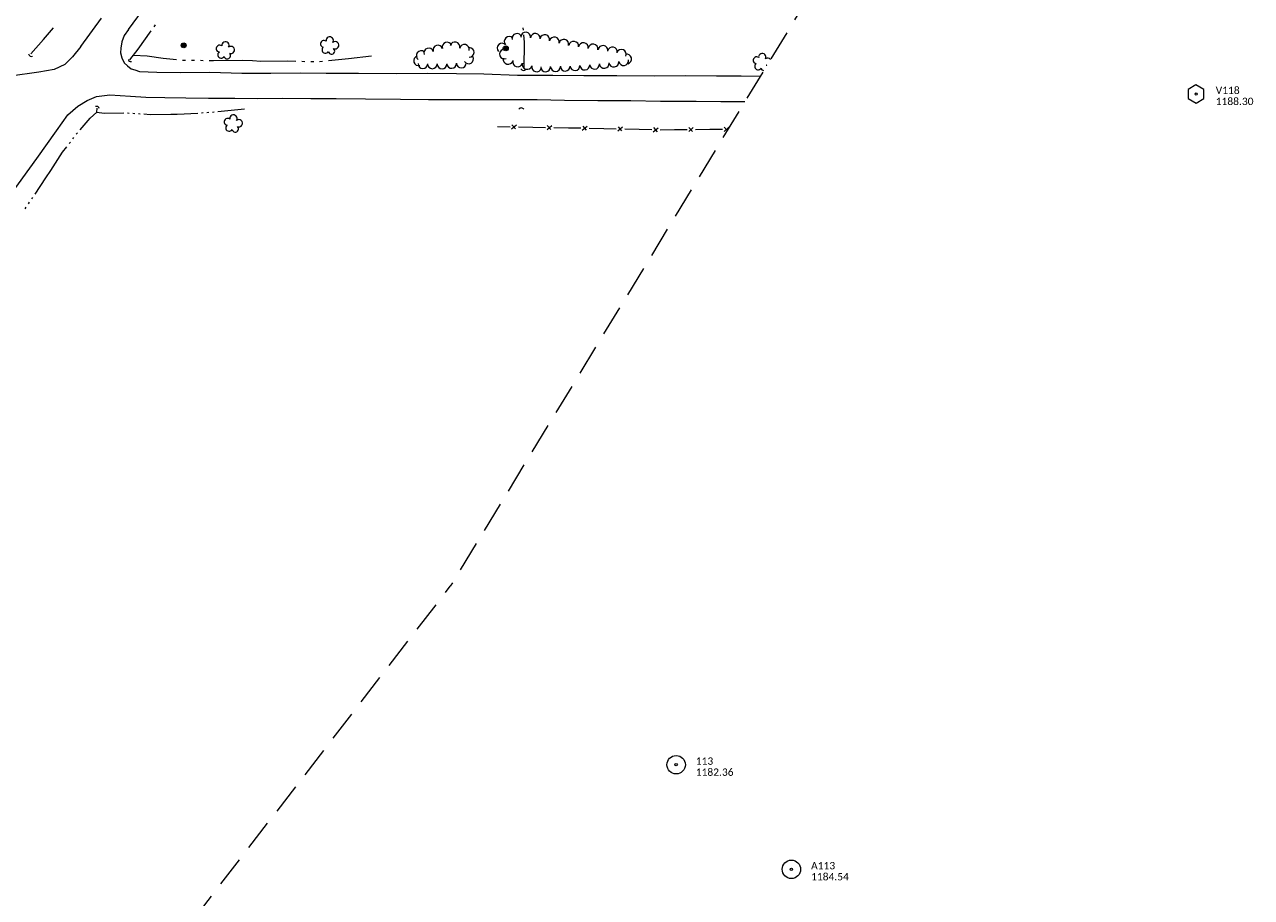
# Model space of a CAD drawing. Extents: x 296683 to 302265, y 46050 to 52727.
# Tile 23 of 26: x 300984 to 301984, y 50487 to 51199. Entities that reach past the tile are written whole.
import ezdxf

# ---------------------------------------------------------------- set-up
doc = ezdxf.new("R2010")
doc.units = 0
doc.header["$MEASUREMENT"] = 0
doc.linetypes.add('DGN Style 3', pattern=[37.5, 25, -12.5])
doc.linetypes.add('Echnl', pattern=[0.68, 0.25, -0.03, 0.02, -0.03, 0.02, -0.03, 0.02, -0.03, 0.25])
for name, color, linetype, lineweight in [('Level 11', 7, 'Continuous', 25), ('Level 14', 1, 'Continuous', 25), ('Level 15', 40, 'Efen', 25), ('Level 18', 72, 'Etrel', 25), ('Level 19', 153, 'Echnl', 25), ('Level 4', 101, 'Continuous', 25), ('Level 5', 7, 'Continuous', 15)]:
    doc.layers.add(name, color=color, linetype=linetype, lineweight=lineweight)
doc.layers.add('Level 6', color=7, linetype='Continuous', lineweight=25, true_color=0xdfac20)
doc.styles.add('CalibriRegular', font='calibri.ttf')
doc.linetypes.add('Efen', pattern='A,0.105,-0.0325,[20,dgnlstyle-ewdotudls.shx,S=0.000293,R=0,X=0,Y=0],-0.0325,0.105', length=0.275)
doc.linetypes.add('Etrel', pattern='A,0,[14,dgnlstyle-ewdotudls.shx,S=0.00065925,R=0,X=0,Y=0],-0.082294', length=0.082294)

# ---------------------------------------------------------------- blocks, each defined once
blk = doc.blocks.new('VERT')
at = {"layer": 'Level 5', "color": 161, "linetype": 'Continuous', "lineweight": 0, "flags": 128}
blk.add_lwpolyline([(-6.4, 3.8), (-6.4, -3.6), (0, -7.4), (6.4, -3.7), (6.4, 3.6), (-0.1, 7.4)], close=True, dxfattribs=at)
at = {"layer": 'Level 5', "color": 161, "linetype": 'Continuous', "lineweight": 0}
blk.add_circle((0, 0), 0.871, dxfattribs=at)
blk = doc.blocks.new('PP')
at = {"layer": 'Level 6', "color": 40, "linetype": 'Continuous', "lineweight": 0}
for radius in [7.5, 0.96]:
    blk.add_circle((0, 0), radius, dxfattribs=at)
blk = doc.blocks.new('CULVRT_1')
at = {"layer": 'Level 15', "color": 40, "linetype": 'Continuous', "lineweight": 0}
blk.add_arc((10, 7.5), 12.5, 216.8794, 323.1189, dxfattribs=at)
blk = doc.blocks.new('CULVRT_6')
at = {"layer": 'Level 15', "color": 40, "linetype": 'Continuous', "lineweight": 0}
blk.add_arc((10, 7.5), 12.5, 216.87987, 323.11943, dxfattribs=at)
blk = doc.blocks.new('CULVRT_7')
at = {"layer": 'Level 15', "color": 40, "linetype": 'Continuous', "lineweight": 0}
blk.add_arc((10, 7.5), 12.5, 216.87999, 323.11955, dxfattribs=at)
blk = doc.blocks.new('CULVRT_8')
at = {"layer": 'Level 15', "color": 40, "linetype": 'Continuous', "lineweight": 0}
blk.add_arc((10, 7.5), 12.5, 216.8795, 323.119, dxfattribs=at)
blk = doc.blocks.new('CULVRT_9')
at = {"layer": 'Level 15', "color": 40, "linetype": 'Continuous', "lineweight": 0}
blk.add_arc((10, 7.5), 12.5, 216.8797, 323.1192, dxfattribs=at)
blk = doc.blocks.new('POLE')
at = {"layer": 'Level 14', "color": 20, "linetype": 'Continuous', "lineweight": 0}
for radius in [2.02, 1.52, 1.01, 0.502]:
    blk.add_circle((0, 0), radius, dxfattribs=at)
blk = doc.blocks.new('TREE')
at = {"layer": 'Level 18', "color": 93, "linetype": 'Continuous', "lineweight": 0}
for centre, radius, start, end in [((-4.5, 0.2), 2.78, 78.0714, 279.0825), ((-1.5, 4.3), 2.78, 1.3944, 209.1674), ((3.6, 2.4), 2.97, 278.4235, 139.6574), ((-2, -4.2), 2.61, 140.7796, 358.7122), ((3.5, -3.4), 2.97, 196.0743, 79.0476)]:
    blk.add_arc(centre, radius, start, end, dxfattribs=at)

msp = doc.modelspace()

# ---------------------------------------------------------------- linework, layer by layer
at = {"layer": 'Level 11', "color": 21, "linetype": 'Continuous', "lineweight": 13, "flags": 128}
for points in [[(301068.9, 51195), (301087, 51220.1)], [(301030, 51181.1), (301047, 51204.4)], [(301068.9, 51195), (301065.4, 51190), (301063.4, 51184.9), (301062.6, 51179.8), (301062.4, 51175.9), (301063.6, 51171.9), (301065.5, 51167.9), (301068, 51165.4), (301071.2, 51163), (301074.1, 51162), (301078, 51160.7), (301092.1, 51160.1), (301110.9, 51160), (301135.2, 51160.2), (301161.4, 51159.5), (301185, 51159.4), (301208.8, 51159.6), (301230.1, 51159.5), (301256.4, 51159.4), (301287.3, 51159.1), (301313, 51159.3), (301336.2, 51159.1), (301358.7, 51158.8), (301386.1, 51157.9), (301414.9, 51157.7), (301440, 51157.4), (301466.9, 51157.5), (301497.6, 51157.3), (301523, 51157.5), (301548.4, 51157.2), (301568.5, 51157.2), (301584, 51157)], [(301030, 51181.1), (301023.3, 51172.7), (301017, 51166.6), (301008.2, 51162.5), (300995.9, 51160.1), (300972.8, 51157), (300942.9, 51156.8), (300919.2, 51157.3), (300897.9, 51157.8), (300875.7, 51158.9), (300856.1, 51159), (300830.2, 51159.6), (300802.9, 51160.2)], [(300973.6, 51061.3), (300994.1, 51089.7), (301010.1, 51112.4), (301019.4, 51125.5), (301027.5, 51132.5), (301035.1, 51137.1), (301042.7, 51140.5), (301053.8, 51141.7), (301070.4, 51140.6), (301082.9, 51139.7), (301098.5, 51139.6), (301115.6, 51139.3), (301134, 51139), (301155.7, 51139), (301174, 51138.8), (301194.5, 51138.9), (301217.5, 51138.7), (301238.2, 51138.8), (301262.2, 51138.5), (301290.6, 51138.3), (301313.4, 51137.9), (301337.8, 51137.9), (301362.9, 51137.9), (301382, 51137.8), (301402.2, 51137.9), (301424.4, 51137.5), (301451.5, 51137.1), (301478.4, 51137.2), (301502.6, 51136.6), (301531.6, 51136.6), (301551.8, 51136.4), (301571.5, 51136.4)]]:
    msp.add_lwpolyline(points, dxfattribs=at)
at = {"layer": 'Level 15', "color": 40, "linetype": 'Continuous', "lineweight": 0}
for p, q in [((301381.2, 51113.9), (301385.1, 51117.2)), ((301381.5, 51117.3), (301384.3, 51113.9)), ((301410.1, 51113.4), (301414, 51116.7)), ((301410.3, 51116.7), (301413.2, 51113.4)), ((301438.9, 51112.8), (301442.9, 51116.1)), ((301439.2, 51116.2), (301442, 51112.8)), ((301467.8, 51112.3), (301471.7, 51115.6)), ((301468.1, 51115.6), (301470.9, 51112.3)), ((301554.5, 51111.9), (301558.3, 51115.3)), ((301554.6, 51115.3), (301557.1, 51112.6)), ((301496.7, 51111.6), (301500.6, 51114.9)), ((301496.9, 51115), (301499.8, 51111.6)), ((301525.6, 51111.7), (301529.4, 51115.1)), ((301525.8, 51115.1), (301528.7, 51111.8))]:
    msp.add_line(p, q, dxfattribs=at)
at = {"layer": 'Level 15', "color": 40, "linetype": 'Continuous', "lineweight": 0, "flags": 128}
for points in [[(301369.7, 51115.9), (301380, 51115.7)], [(301386.9, 51115.6), (301398.6, 51115.4)], [(301398.6, 51115.4), (301408.9, 51115.2)], [(301415.7, 51115.1), (301427.5, 51114.8)], [(301427.5, 51114.8), (301437.8, 51114.7)], [(301444.6, 51114.5), (301456.3, 51114.3)], [(301456.3, 51114.3), (301466.6, 51114.1)], [(301473.5, 51114), (301485.2, 51113.7)], [(301485.2, 51113.7), (301495.5, 51113.5)], [(301502.3, 51113.3), (301514.1, 51113.4)], [(301514.1, 51113.4), (301524.4, 51113.5)], [(301531.2, 51113.5), (301542.9, 51113.6)], [(301542.9, 51113.6), (301553.3, 51113.7)]]:
    msp.add_lwpolyline(points, dxfattribs=at)
at = {"layer": 'Level 18', "color": 93, "linetype": 'Continuous', "lineweight": 0}
for centre, radius, start, end in [((301379.3, 51185.3), 4, 42.5783, 222.563), ((301385.5, 51187.7), 4, 12.8662, 192.8508), ((301392.7, 51188.8), 4, 352.8943, 172.879), ((301400.6, 51187.8), 4, 352.8943, 172.879), ((301408.3, 51186.8), 4, 346.063, 166.0477), ((301416.1, 51184.9), 4, 346.063, 166.0477), ((301423.8, 51183), 4, 346.063, 166.0477), ((301431.9, 51181.4), 4, 351.7304, 171.7151), ((301307.5, 51173.7), 3.94, 52.7577, 232.7424), ((301313.7, 51175.9), 3.94, 18.782, 198.7666), ((301321.1, 51178.3), 3.94, 17.4129, 197.3976), ((301328.6, 51180.7), 3.94, 17.4129, 197.3976), ((301335.1, 51180.9), 3.94, 345.7416, 165.7263), ((301342.7, 51178.9), 3.94, 345.7416, 165.7263), ((301346.7, 51176.3), 3.94, 269.205, 89.1897), ((301373.4, 51179.8), 4, 42.5783, 222.563), ((301375.4, 51175), 4, 110.7854, 290.7701), ((301439.8, 51180.2), 4, 351.7304, 171.7151), ((301447.7, 51179.1), 4, 351.7304, 171.7151), ((301455.7, 51177.9), 4, 351.7304, 171.7151), ((301463.5, 51176.7), 4, 350.0712, 170.0559), ((301470.7, 51174.8), 4, 335.8979, 155.8826), ((301585.6, 51172.6), 2.97, 328.4481, 189.682), ((301305.4, 51169.5), 3.94, 106.5582, 286.5429), ((301308.9, 51167.1), 3.94, 179.2286, 359.2133), ((301316.7, 51167), 3.94, 179.2286, 359.2133), ((301324.6, 51166.9), 3.94, 179.2286, 359.2133), ((301332.4, 51167.3), 3.94, 182.5228, 2.5075), ((301340.2, 51167.6), 3.94, 182.5228, 2.5075), ((301346.2, 51171), 3.94, 209.7104, 29.6951), ((301378.4, 51170.6), 4, 165.468, 345.4527), ((301386.1, 51168.6), 4, 165.468, 345.4527), ((301393.9, 51166.5), 4, 165.468, 345.4527), ((301401.6, 51164.5), 4, 165.468, 345.4527), ((301432.9, 51165.5), 4, 184.1587, 4.1433), ((301440.9, 51166), 4, 184.1587, 4.1433), ((301448.9, 51166.6), 4, 184.1587, 4.1433), ((301456.8, 51167.4), 4, 186.2033, 6.188), ((301464.6, 51168.4), 4, 188.693, 8.6777), ((301472.6, 51169.6), 4, 188.693, 8.6777), ((301475, 51171), 4, 282.9893, 102.9739), ((301581, 51169.9), 2.78, 51.419, 259.192), ((301582.2, 51165), 2.78, 128.096, 329.1071), ((301590.1, 51168.7), 2.97, 39.8829, 129.0722), ((301587.1, 51164.1), 2.61, 35.4568, 48.7368), ((301590.1, 51168.7), 2.97, 246.099, 257.5613), ((301409, 51164.6), 4, 181.7689, 1.7536), ((301417, 51164.8), 4, 181.7689, 1.7536), ((301425, 51165.1), 4, 181.7689, 1.7536), ((301587.1, 51164.1), 2.61, 190.8042, 261.9875)]:
    msp.add_arc(centre, radius, start, end, dxfattribs=at)
at = {"layer": 'Level 19', "color": 161, "linetype": 'Continuous', "lineweight": 0, "flags": 128}
for points in [[(300989.4, 51175.2), (300999.5, 51186.8), (301007.8, 51196.3)], [(301089.7, 51197.3), (301090.8, 51198.9)], [(301391, 51194.4), (301390.8, 51196.3)], [(301070, 51170.2), (301076.7, 51179), (301087.4, 51193.9)], [(301391.4, 51163.3), (301391.7, 51184.6), (301391.2, 51190.6)], [(301073, 51174.1), (301084.2, 51173.5), (301097.2, 51171.7), (301108.1, 51170.6)], [(301112.9, 51170.1), (301114, 51169.9), (301115.3, 51169.9)], [(301120.2, 51169.9), (301122.6, 51169.9)], [(301127.5, 51169.9), (301129.9, 51169.8)], [(301134.8, 51169.8), (301138.2, 51169.8), (301162, 51169.9), (301170.1, 51169.6)], [(301170.1, 51169.6), (301176.7, 51169.3), (301198.5, 51169.4), (301205.3, 51169.2)], [(301210.2, 51169.1), (301212.6, 51169)], [(301217.5, 51168.9), (301219.9, 51168.8)], [(301224.7, 51168.9), (301227.2, 51169.2)], [(301232, 51169.7), (301248.4, 51171.4), (301266.9, 51173.6)], [(301029.4, 51113.2), (301037.7, 51122.6), (301043.2, 51127.6), (301043.4, 51130.8)], [(301043.2, 51127.6), (301049, 51126.8), (301065, 51127)], [(301068, 51127), (301069.5, 51126.9)], [(301072.5, 51126.7), (301074, 51126.6)], [(301077, 51126.4), (301078.5, 51126.3)], [(301081.5, 51126.1), (301086.7, 51125.7), (301103.4, 51125.9)], [(301103.4, 51125.9), (301108.6, 51125.9), (301125.3, 51126.9)], [(301128.3, 51127.1), (301129.8, 51127.2)], [(301132.8, 51127.4), (301134.3, 51127.5)], [(301137.3, 51127.7), (301138.8, 51127.8)], [(301141.8, 51128.1), (301163.6, 51130.3)], [(301023.4, 51105.7), (301024.4, 51107)], [(301026.3, 51109.6), (301027.2, 51110.7), (301027.3, 51110.8)], [(301005.6, 51080.1), (301015.2, 51094.9), (301018.6, 51099.3)], [(301020.5, 51101.9), (301021.5, 51103.2)], [(300992.7, 51060.8), (301001.5, 51073.9), (301005.6, 51080.1)], [(300990, 51056.8), (300990.9, 51058.1)], [(300984.6, 51048.8), (300985.5, 51050.2)], [(300987.3, 51052.8), (300988.2, 51054.1)]]:
    msp.add_lwpolyline(points, dxfattribs=at)
at = {"layer": 'Level 4', "color": 73, "linetype": 'DGN Style 3', "lineweight": 0, "flags": 128}
for points in [[(301858.6, 51609), (301331.2, 50740.8)], [(300618.1, 49814.5), (301331.2, 50740.8)]]:
    msp.add_lwpolyline(points, dxfattribs=at)

# ---------------------------------------------------------------- block references
at = {"layer": 'Level 14', "color": 20, "linetype": 'Continuous', "lineweight": 0, "xscale": 0.9999981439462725, "yscale": 0.9999981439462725, "zscale": 0.9999981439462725, "rotation": 50.02440982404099}
for p in [(301113.9, 51182.1), (301376.5, 51179.7)]:
    msp.add_blockref('POLE', p, dxfattribs=at)
at = {"layer": 'Level 15', "color": 40, "linetype": 'Continuous', "lineweight": 0}
for name, p, xscale, yscale, zscale, rotation in [('CULVRT_1', (300987.5, 51175.1), 0.1835479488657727, 0.1835479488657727, 0.1835479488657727, 329.3757781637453), ('CULVRT_6', (301068.8, 51170.6), 0.1465065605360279, 0.1465065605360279, 0.1465065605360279, 325.6815937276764), ('CULVRT_8', (301388.9, 51162.9), 0.1897336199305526, 0.1897336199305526, 0.1897336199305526, 352.4748643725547), ('CULVRT_7', (301045, 51130.6), 0.1711503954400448, 0.1711503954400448, 0.1711503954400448, 153.8246625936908), ('CULVRT_9', (301391.3, 51129.9), 0.2103902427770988, 0.2103902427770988, 0.2103902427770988, 178.8015183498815)]:
    msp.add_blockref(name, p, dxfattribs=dict(at, xscale=xscale, yscale=yscale, zscale=zscale, rotation=rotation))
at = {"layer": 'Level 18', "color": 93, "linetype": 'Continuous', "lineweight": 0, "xscale": 0.9999981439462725, "yscale": 0.9999981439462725, "zscale": 0.9999981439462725, "rotation": 50.02440982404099}
for p in [(301147.5, 51177.8), (301232.5, 51181.7), (301154, 51118.1)]:
    msp.add_blockref('TREE', p, dxfattribs=at)
at = {"layer": 'Level 5', "color": 161, "linetype": 'Continuous', "lineweight": 0}
msp.add_blockref('VERT', (301939.3, 51142.4), dxfattribs=at)
at = {"layer": 'Level 6', "color": 40, "linetype": 'Continuous', "lineweight": 0}
for p in [(301515.4, 50595.2), (301515.4, 50595.2), (301609.4, 50509.9), (301609.4, 50509.9)]:
    msp.add_blockref('PP', p, dxfattribs=at)

# ---------------------------------------------------------------- texts
at = {"layer": 'Level 5', "color": 161, "linetype": 'Continuous', "lineweight": 0, "style": 'CalibriRegular'}
for s, p in [('V118', (301955.3, 51142.4)), ('1188.30', (301955.3, 51133.4))]:
    msp.add_text(s, height=6, dxfattribs=at).set_placement(p)
at = {"layer": 'Level 6', "color": 40, "linetype": 'Continuous', "lineweight": 0, "style": 'CalibriRegular'}
for s, p in [('113', (301531.4, 50595.2)), ('113', (301531.4, 50595.2)), ('1182.36', (301531.4, 50586.2)), ('1182.36', (301531.4, 50586.2)), ('A113', (301625.4, 50509.9)), ('A113', (301625.4, 50509.9)), ('1184.54', (301625.4, 50500.9)), ('1184.54', (301625.4, 50500.9))]:
    msp.add_text(s, height=6, dxfattribs=at).set_placement(p)

doc.saveas('drawing.dxf')
